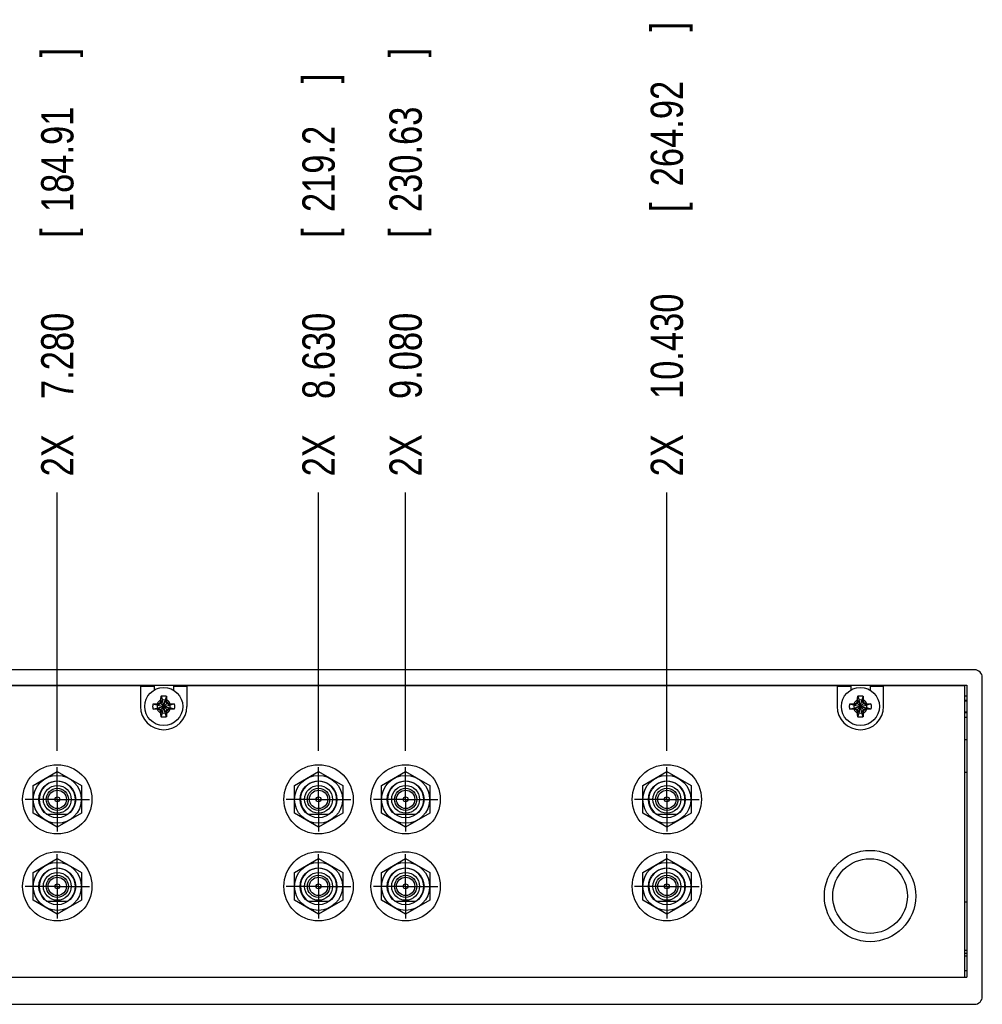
# Model space of a CAD drawing. Header units: inches. Extents: x 0 to 34, y 0 to 22.
# Tile 9 of 22: x 13.3 to 17, y 6.9 to 10.7. Entities that reach past the tile are written whole.
import ezdxf

# ---------------------------------------------------------------- set-up
doc = ezdxf.new("R2010")
doc.units = ezdxf.units.IN
doc.header["$LTSCALE"] = 1.87
doc.header["$MEASUREMENT"] = 0
doc.linetypes.add('CENTER', pattern=[0.6, 0.375, -0.075, 0.075, -0.075])
doc.layers.get('0').update_dxf_attribs({"linetype": 'CONTINUOUS'})
doc.layers.add('DEFAULT_1', color=7, linetype='CENTER')
doc.layers.add('DIMENSIONS', color=7, linetype='CONTINUOUS')
doc.styles.get("Standard").update_dxf_attribs({"font": 'txt', "width": 0.8})
doc.dimstyles.new('DIMSTYLE_1', dxfattribs={"dimtxt": 0.125, "dimasz": 0.18, "dimexe": 0.18, "dimexo": 0.0625, "dimgap": 0.09, "dimtad": 0, "dimtih": 1, "dimtoh": 1, "dimdec": 3, "dimlfac": 1.333333, "dimzin": 4, "dimdsep": 46, "dimtxsty": 'STANDARD', "dimblk": '_FILLED', "dimblk1": '_FILLED', "dimblk2": '_FILLED', "dimcen": 0.09, "dimadec": 0, "dimazin": 0, "dimtp": 0.01, "dimtm": 0.01, "dimtfac": 1, "dimtdec": 3, "dimtofl": 0, "dimtmove": 0, "dimatfit": 3, "dimldrblk": '_FILLED', "dimfxl": 1, "dimtolj": 1, "dimtzin": 4, "dimarcsym": 0})

# ---------------------------------------------------------------- blocks, each defined once
blk = doc.blocks.new('*D14')
at = {"layer": 'DIMENSIONS', "color": 2, "linetype": 'CONTINUOUS'}
blk.add_line((13.4477, 7.8992), (13.4477, 8.9017), dxfattribs=at)
at = {"layer": 'DIMENSIONS', "color": 2, "linetype": 'CONTINUOUS', "width": 0.8}
for s, p in [(']', (13.5102, 10.5892)), ('184.91', (13.5102, 9.9892)), ('[', (13.5102, 9.8892)), ('7.280', (13.5102, 9.2642)), ('2X ', (13.5102, 8.9642))]:
    blk.add_text(s, height=0.125, rotation=90, dxfattribs=at).set_placement(p)
blk = doc.blocks.new('_FILLED')
at = {"color": 0, "linetype": 'BYBLOCK'}
blk.add_solid([(0, 0), (-1, 0.174), (-1, -0.174)], dxfattribs=at)
blk = doc.blocks.new('*D15')
at = {"layer": 'DIMENSIONS', "color": 2, "linetype": 'CONTINUOUS'}
blk.add_line((14.4602, 7.8992), (14.4602, 8.9017), dxfattribs=at)
at = {"layer": 'DIMENSIONS', "color": 2, "linetype": 'CONTINUOUS', "width": 0.8}
for s, p in [(']', (14.5227, 10.4892)), ('219.2', (14.5227, 9.9892)), ('[', (14.5227, 9.8892)), ('8.630', (14.5227, 9.2642)), ('2X ', (14.5227, 8.9642))]:
    blk.add_text(s, height=0.125, rotation=90, dxfattribs=at).set_placement(p)
blk = doc.blocks.new('*D16')
at = {"layer": 'DIMENSIONS', "color": 2, "linetype": 'CONTINUOUS'}
blk.add_line((14.7977, 7.8992), (14.7977, 8.9017), dxfattribs=at)
at = {"layer": 'DIMENSIONS', "color": 2, "linetype": 'CONTINUOUS', "width": 0.8}
for s, p in [(']', (14.8602, 10.5892)), ('230.63', (14.8602, 9.9892)), ('[', (14.8602, 9.8892)), ('9.080', (14.8602, 9.2642)), ('2X ', (14.8602, 8.9642))]:
    blk.add_text(s, height=0.125, rotation=90, dxfattribs=at).set_placement(p)
blk = doc.blocks.new('*D17')
at = {"layer": 'DIMENSIONS', "color": 2, "linetype": 'CONTINUOUS'}
blk.add_line((15.8102, 7.8992), (15.8102, 8.9017), dxfattribs=at)
at = {"layer": 'DIMENSIONS', "color": 2, "linetype": 'CONTINUOUS', "width": 0.8}
for s, p in [(']', (15.8727, 10.6892)), ('264.92', (15.8727, 10.0892)), ('[', (15.8727, 9.9892)), ('10.430', (15.8727, 9.2642)), ('2X ', (15.8727, 8.9642))]:
    blk.add_text(s, height=0.125, rotation=90, dxfattribs=at).set_placement(p)

msp = doc.modelspace()

# ---------------------------------------------------------------- linework, layer by layer
at = {"color": 7, "linetype": 'CONTINUOUS'}
for p, q in [((17.00266, 8.21421), (8.01766, 8.21421)), ((17.03266, 6.94671), (17.03266, 8.18421)), ((8.04766, 8.15421), (16.97266, 8.15421)), ((13.77016, 8.15196), (11.25016, 8.15196)), ((13.77016, 8.15196), (13.77016, 8.07171)), ((13.77016, 8.15046), (13.82266, 8.15046)), ((13.82266, 8.15046), (13.82266, 8.1353)), ((13.89766, 8.15046), (13.95016, 8.15046)), ((13.89766, 8.15046), (13.89766, 8.1353)), ((16.47016, 8.15196), (13.95016, 8.15196)), ((13.95016, 8.15196), (13.95016, 8.07171)), ((16.47016, 8.15196), (16.47016, 8.07171)), ((16.47016, 8.15046), (16.52266, 8.15046)), ((16.52266, 8.15046), (16.52266, 8.1353)), ((16.59766, 8.15046), (16.65016, 8.15046)), ((16.59766, 8.15046), (16.59766, 8.1353)), ((16.96516, 8.15196), (16.65016, 8.15196)), ((16.65016, 8.07171), (16.65016, 8.15196)), ((16.96516, 7.02171), (16.96516, 8.15196)), ((16.97266, 8.15421), (16.97266, 7.02171)), ((13.84993, 8.11216), (13.85499, 8.09642)), ((13.85499, 8.047), (13.86533, 8.09642)), ((13.85499, 8.09642), (13.85499, 8.09436)), ((13.86533, 8.047), (13.85499, 8.09642)), ((13.87038, 8.11216), (13.86533, 8.09642)), ((13.86533, 8.09436), (13.86533, 8.09642)), ((16.54993, 8.11216), (16.55499, 8.09642)), ((16.55499, 8.047), (16.56533, 8.09642)), ((16.55499, 8.09642), (16.55499, 8.09436)), ((16.56533, 8.047), (16.55499, 8.09642)), ((16.57038, 8.11216), (16.56533, 8.09642)), ((16.56533, 8.09436), (16.56533, 8.09642)), ((16.96516, 8.11296), (16.97266, 8.11296)), ((13.81972, 8.08194), (13.83545, 8.07688)), ((13.81972, 8.06149), (13.83545, 8.06655)), ((13.83545, 8.06655), (13.88487, 8.07688)), ((13.83751, 8.07688), (13.83545, 8.07688)), ((13.83545, 8.07688), (13.88487, 8.06655)), ((13.83545, 8.06655), (13.83751, 8.06655)), ((13.84859, 8.08328), (13.83751, 8.07688)), ((13.84038, 8.08275), (13.83751, 8.07688)), ((13.83751, 8.06655), (13.8828, 8.07688)), ((13.83751, 8.07688), (13.8828, 8.06655)), ((13.83751, 8.06655), (13.84859, 8.06015)), ((13.84038, 8.06068), (13.83751, 8.06655)), ((13.8459, 8.05745), (13.87442, 8.08597)), ((13.8459, 8.08597), (13.87442, 8.05745)), ((13.85499, 8.09436), (13.84859, 8.08328)), ((13.84859, 8.06015), (13.85499, 8.04907)), ((13.84912, 8.09149), (13.85499, 8.09436)), ((13.85499, 8.04907), (13.86533, 8.09436)), ((13.86533, 8.04907), (13.85499, 8.09436)), ((13.86533, 8.09436), (13.8712, 8.09149)), ((13.87172, 8.08328), (13.86533, 8.09436)), ((13.86533, 8.04907), (13.87172, 8.06015)), ((13.8828, 8.07688), (13.87172, 8.08328)), ((13.87172, 8.06015), (13.8828, 8.06655)), ((13.87993, 8.08275), (13.8828, 8.07688)), ((13.8828, 8.06655), (13.87993, 8.06068)), ((13.88487, 8.07688), (13.8828, 8.07688)), ((13.8828, 8.06655), (13.88487, 8.06655)), ((13.9006, 8.08194), (13.88487, 8.07688)), ((13.9006, 8.06149), (13.88487, 8.06655)), ((16.51972, 8.08194), (16.53545, 8.07688)), ((16.51972, 8.06149), (16.53545, 8.06655)), ((16.53545, 8.06655), (16.58487, 8.07688)), ((16.53751, 8.07688), (16.53545, 8.07688)), ((16.53545, 8.07688), (16.58487, 8.06655)), ((16.53545, 8.06655), (16.53751, 8.06655)), ((16.54859, 8.08328), (16.53751, 8.07688)), ((16.54038, 8.08275), (16.53751, 8.07688)), ((16.53751, 8.06655), (16.5828, 8.07688)), ((16.53751, 8.07688), (16.5828, 8.06655)), ((16.53751, 8.06655), (16.54859, 8.06015)), ((16.54038, 8.06068), (16.53751, 8.06655)), ((16.5459, 8.05745), (16.57442, 8.08597)), ((16.5459, 8.08597), (16.57442, 8.05745)), ((16.55499, 8.09436), (16.54859, 8.08328)), ((16.54859, 8.06015), (16.55499, 8.04907)), ((16.54912, 8.09149), (16.55499, 8.09436)), ((16.55499, 8.04907), (16.56533, 8.09436)), ((16.56533, 8.04907), (16.55499, 8.09436)), ((16.56533, 8.09436), (16.5712, 8.09149)), ((16.57172, 8.08328), (16.56533, 8.09436)), ((16.56533, 8.04907), (16.57172, 8.06015)), ((16.5828, 8.07688), (16.57172, 8.08328)), ((16.57172, 8.06015), (16.5828, 8.06655)), ((16.57993, 8.08275), (16.5828, 8.07688)), ((16.5828, 8.06655), (16.57993, 8.06068)), ((16.58487, 8.07688), (16.5828, 8.07688)), ((16.5828, 8.06655), (16.58487, 8.06655)), ((16.6006, 8.08194), (16.58487, 8.07688)), ((16.6006, 8.06149), (16.58487, 8.06655)), ((16.96516, 8.0933), (16.97266, 8.0933)), ((13.85499, 8.04907), (13.84912, 8.05194)), ((13.84993, 8.03127), (13.85499, 8.047)), ((13.85499, 8.04907), (13.85499, 8.047)), ((13.8712, 8.05194), (13.86533, 8.04907)), ((13.86533, 8.047), (13.86533, 8.04907)), ((13.87038, 8.03127), (13.86533, 8.047)), ((16.55499, 8.04907), (16.54912, 8.05194)), ((16.54993, 8.03127), (16.55499, 8.047)), ((16.55499, 8.04907), (16.55499, 8.047)), ((16.5712, 8.05194), (16.56533, 8.04907)), ((16.56533, 8.047), (16.56533, 8.04907)), ((16.57038, 8.03127), (16.56533, 8.047)), ((16.97266, 8.05012), (16.96516, 8.05012)), ((16.96516, 8.03046), (16.97266, 8.03046)), ((16.96516, 7.94421), (16.97266, 7.94421)), ((13.35391, 7.76575), (13.44766, 7.81987)), ((13.44766, 7.81987), (13.54141, 7.76575)), ((14.36641, 7.76575), (14.46016, 7.81987)), ((14.46016, 7.81987), (14.55391, 7.76575)), ((14.70391, 7.76575), (14.79766, 7.81987)), ((14.79766, 7.81987), (14.89141, 7.76575)), ((15.71641, 7.76575), (15.81016, 7.81987)), ((15.81016, 7.81987), (15.90391, 7.76575)), ((16.96516, 7.81671), (16.97266, 7.81671)), ((13.35391, 7.65749), (13.35391, 7.76575)), ((13.54141, 7.76575), (13.54141, 7.65749)), ((14.36641, 7.65749), (14.36641, 7.76575)), ((14.55391, 7.76575), (14.55391, 7.65749)), ((14.70391, 7.65749), (14.70391, 7.76575)), ((14.89141, 7.76575), (14.89141, 7.65749)), ((15.71641, 7.65749), (15.71641, 7.76575)), ((15.90391, 7.76575), (15.90391, 7.65749)), ((13.44766, 7.60337), (13.35391, 7.65749)), ((13.40734, 7.65425), (13.48798, 7.65425)), ((13.54141, 7.65749), (13.44766, 7.60337)), ((14.46016, 7.60337), (14.36641, 7.65749)), ((14.41984, 7.65425), (14.50048, 7.65425)), ((14.55391, 7.65749), (14.46016, 7.60337)), ((14.79766, 7.60337), (14.70391, 7.65749)), ((14.75734, 7.65425), (14.83798, 7.65425)), ((14.89141, 7.65749), (14.79766, 7.60337)), ((15.81016, 7.60337), (15.71641, 7.65749)), ((15.76984, 7.65425), (15.85048, 7.65425)), ((15.90391, 7.65749), (15.81016, 7.60337)), ((13.35391, 7.42825), (13.44766, 7.48237)), ((13.44766, 7.48237), (13.54141, 7.42825)), ((14.36641, 7.42825), (14.46016, 7.48237)), ((14.46016, 7.48237), (14.55391, 7.42825)), ((14.70391, 7.42825), (14.79766, 7.48237)), ((14.79766, 7.48237), (14.89141, 7.42825)), ((15.71641, 7.42825), (15.81016, 7.48237)), ((15.81016, 7.48237), (15.90391, 7.42825)), ((13.35391, 7.31999), (13.35391, 7.42825)), ((13.54141, 7.42825), (13.54141, 7.31999)), ((14.36641, 7.31999), (14.36641, 7.42825)), ((14.55391, 7.42825), (14.55391, 7.31999)), ((14.70391, 7.31999), (14.70391, 7.42825)), ((14.89141, 7.42825), (14.89141, 7.31999)), ((15.71641, 7.31999), (15.71641, 7.42825)), ((15.90391, 7.42825), (15.90391, 7.31999)), ((13.44766, 7.26587), (13.35391, 7.31999)), ((13.40734, 7.31675), (13.48798, 7.31675)), ((13.54141, 7.31999), (13.44766, 7.26587)), ((14.46016, 7.26587), (14.36641, 7.31999)), ((14.41984, 7.31675), (14.50048, 7.31675)), ((14.55391, 7.31999), (14.46016, 7.26587)), ((14.79766, 7.26587), (14.70391, 7.31999)), ((14.75734, 7.31675), (14.83798, 7.31675)), ((14.89141, 7.31999), (14.79766, 7.26587)), ((15.81016, 7.26587), (15.71641, 7.31999)), ((15.76984, 7.31675), (15.85048, 7.31675)), ((15.90391, 7.31999), (15.81016, 7.26587)), ((16.96516, 7.31421), (16.97266, 7.31421)), ((16.96516, 7.12671), (16.97266, 7.12671)), ((16.96516, 7.11546), (16.97266, 7.11546)), ((16.96516, 7.10421), (16.97266, 7.10421)), ((16.96516, 7.04796), (16.97266, 7.04796)), ((8.04766, 7.02171), (16.97266, 7.02171)), ((8.01766, 6.91671), (17.00266, 6.91671))]:
    msp.add_line(p, q, dxfattribs=at)
at = {"color": 9, "linetype": 'CONTINUOUS'}
for p, q in [((16.96516, 8.09595), (16.97266, 8.09595)), ((16.97266, 8.04747), (16.96516, 8.04747))]:
    msp.add_line(p, q, dxfattribs=at)
at = {"color": 7, "linetype": 'CONTINUOUS'}
for centre, radius in [((13.86016, 8.07171), 0.07382), ((16.56016, 8.07171), 0.07382), ((13.44766, 7.71162), 0.13425), ((14.46016, 7.71162), 0.13425), ((14.79766, 7.71162), 0.13425), ((15.81016, 7.71162), 0.13425), ((13.44766, 7.71162), 0.093), ((14.46016, 7.71162), 0.093), ((14.79766, 7.71162), 0.093), ((15.81016, 7.71162), 0.093), ((13.44766, 7.71162), 0.07125), ((13.44766, 7.71162), 0.054), ((13.44766, 7.71162), 0.04312), ((14.46016, 7.71162), 0.07125), ((14.46016, 7.71162), 0.054), ((14.46016, 7.71162), 0.04312), ((14.79766, 7.71162), 0.07125), ((14.79766, 7.71162), 0.054), ((14.79766, 7.71162), 0.04312), ((15.81016, 7.71162), 0.07125), ((15.81016, 7.71162), 0.054), ((15.81016, 7.71162), 0.04312), ((13.44766, 7.71162), 0.03562), ((13.44766, 7.71162), 0.00953), ((14.46016, 7.71162), 0.03562), ((14.46016, 7.71162), 0.00953), ((14.79766, 7.71162), 0.03562), ((14.79766, 7.71162), 0.00953), ((15.81016, 7.71162), 0.03562), ((15.81016, 7.71162), 0.00953), ((13.44766, 7.37412), 0.13425), ((14.46016, 7.37412), 0.13425), ((14.79766, 7.37412), 0.13425), ((15.81016, 7.37412), 0.13425), ((16.59766, 7.33662), 0.177), ((13.44766, 7.37412), 0.093), ((14.46016, 7.37412), 0.093), ((14.79766, 7.37412), 0.093), ((15.81016, 7.37412), 0.093), ((16.59766, 7.33662), 0.14475), ((13.44766, 7.37412), 0.07125), ((13.44766, 7.37412), 0.054), ((13.44766, 7.37412), 0.04312), ((13.44766, 7.37412), 0.03562), ((14.46016, 7.37412), 0.07125), ((14.46016, 7.37412), 0.054), ((14.46016, 7.37412), 0.04312), ((14.46016, 7.37412), 0.03562), ((14.79766, 7.37412), 0.07125), ((14.79766, 7.37412), 0.054), ((14.79766, 7.37412), 0.04312), ((14.79766, 7.37412), 0.03562), ((15.81016, 7.37412), 0.07125), ((15.81016, 7.37412), 0.054), ((15.81016, 7.37412), 0.04312), ((15.81016, 7.37412), 0.03562), ((13.44766, 7.37412), 0.00953), ((14.46016, 7.37412), 0.00953), ((14.79766, 7.37412), 0.00953), ((15.81016, 7.37412), 0.00953)]:
    msp.add_circle(centre, radius, dxfattribs=at)
for centre, radius, start, end in [((17.00266, 8.18421), 0.03, 0, 90), ((13.86016, 8.07171), 0.02525, 78.18933, 101.81067), ((16.56016, 8.07171), 0.02525, 78.18933, 101.81067), ((13.86016, 8.07171), 0.09, 180, 360), ((13.86016, 8.07171), 0.02525, 168.18933, 191.81067), ((13.86016, 8.07171), 0.02525, 348.18933, 11.81067), ((16.56016, 8.07171), 0.09, 180, 360), ((16.56016, 8.07171), 0.02525, 168.18933, 191.81067), ((16.56016, 8.07171), 0.02525, 348.18933, 11.81067), ((13.86016, 8.07171), 0.02525, 258.18933, 281.81067), ((16.56016, 8.07171), 0.02525, 258.18933, 281.81067), ((13.44766, 7.71162), 0.07013, 305.0968, 234.9032), ((14.46016, 7.71162), 0.07013, 305.0968, 234.9032), ((14.79766, 7.71162), 0.07013, 305.0968, 234.9032), ((15.81016, 7.71162), 0.07013, 305.0968, 234.9032), ((13.44766, 7.37412), 0.07013, 305.0968, 234.9032), ((14.46016, 7.37412), 0.07013, 305.0968, 234.9032), ((14.79766, 7.37412), 0.07013, 305.0968, 234.9032), ((15.81016, 7.37412), 0.07013, 305.0968, 234.9032), ((17.00266, 6.94671), 0.03, 270, 360)]:
    msp.add_arc(centre, radius, start, end, dxfattribs=at)
at = {"color": 9, "linetype": 'CONTINUOUS'}
for centre, start, end in [((13.86016, 8.07171), 113.44647, 156.55353), ((13.86016, 8.07171), 23.44647, 66.55353), ((16.56016, 8.07171), 113.44647, 156.55353), ((16.56016, 8.07171), 23.44647, 66.55353), ((13.86016, 8.07171), 203.44647, 246.55353), ((13.86016, 8.07171), 293.44647, 336.55353), ((16.56016, 8.07171), 203.44647, 246.55353), ((16.56016, 8.07171), 293.44647, 336.55353)]:
    msp.add_arc(centre, 0.02741, start, end, dxfattribs=at)
at = {"color": 7, "linetype": 'CONTINUOUS'}
for points, knots in [([(13.84912, 8.09149), (13.84913, 8.0918), (13.84914, 8.09245), (13.84916, 8.09345), (13.84919, 8.09451), (13.84922, 8.09566), (13.84924, 8.09645), (13.84925, 8.09686)], [0, 0, 0, 0, 0.1749949, 0.3604938, 0.5585088, 0.7710246, 1, 1, 1, 1]), ([(13.84925, 8.09686), (13.84926, 8.09725), (13.84928, 8.09805), (13.84932, 8.09929), (13.84937, 8.10062), (13.84942, 8.10206), (13.84948, 8.10362), (13.84956, 8.10527), (13.84964, 8.107), (13.84973, 8.10874), (13.84983, 8.11047), (13.8499, 8.1116), (13.84993, 8.11216)], [0, 0, 0, 0, 0.0763278, 0.1568481, 0.2432053, 0.3369839, 0.4391958, 0.5483589, 0.6620583, 0.777248, 0.8908715, 1, 1, 1, 1]), ([(13.84993, 8.11216), (13.85041, 8.11228), (13.85137, 8.1125), (13.85282, 8.11279), (13.85427, 8.11302), (13.85574, 8.1132), (13.85721, 8.11333), (13.85868, 8.11341), (13.86016, 8.11344), (13.86163, 8.11341), (13.86311, 8.11333), (13.86458, 8.1132), (13.86604, 8.11302), (13.8675, 8.11279), (13.86895, 8.1125), (13.8699, 8.11228), (13.87038, 8.11216)], [0, 0, 0, 0, 0.0714283, 0.1428566, 0.2142852, 0.2857138, 0.3571425, 0.4285712, 0.5, 0.5714288, 0.6428575, 0.7142862, 0.7857148, 0.8571434, 0.9285717, 1, 1, 1, 1]), ([(13.87038, 8.11216), (13.87042, 8.11161), (13.87048, 8.11051), (13.87058, 8.10883), (13.87067, 8.10712), (13.87075, 8.10541), (13.87083, 8.10375), (13.87089, 8.10217), (13.87095, 8.1007), (13.87099, 8.09933), (13.87103, 8.09807), (13.87105, 8.09725), (13.87106, 8.09686)], [0, 0, 0, 0, 0.1066423, 0.2171959, 0.3296411, 0.4418773, 0.5515771, 0.6557475, 0.7519173, 0.8405428, 0.9228194, 1, 1, 1, 1]), ([(13.87106, 8.09686), (13.87108, 8.09645), (13.8711, 8.09566), (13.87113, 8.09451), (13.87115, 8.09344), (13.87117, 8.09244), (13.87119, 8.0918), (13.8712, 8.09149)], [0, 0, 0, 0, 0.2299253, 0.4428538, 0.6408061, 0.8258295, 1, 1, 1, 1]), ([(16.54912, 8.09149), (16.54913, 8.0918), (16.54914, 8.09245), (16.54916, 8.09345), (16.54919, 8.09451), (16.54922, 8.09566), (16.54924, 8.09645), (16.54925, 8.09686)], [0, 0, 0, 0, 0.1749949, 0.3604938, 0.5585088, 0.7710246, 1, 1, 1, 1]), ([(16.54925, 8.09686), (16.54926, 8.09725), (16.54928, 8.09805), (16.54932, 8.09929), (16.54937, 8.10062), (16.54942, 8.10206), (16.54948, 8.10362), (16.54956, 8.10527), (16.54964, 8.107), (16.54973, 8.10874), (16.54983, 8.11047), (16.5499, 8.1116), (16.54993, 8.11216)], [0, 0, 0, 0, 0.0763278, 0.1568481, 0.2432053, 0.3369839, 0.4391958, 0.5483589, 0.6620583, 0.777248, 0.8908715, 1, 1, 1, 1]), ([(16.54993, 8.11216), (16.55041, 8.11228), (16.55137, 8.1125), (16.55282, 8.11279), (16.55427, 8.11302), (16.55574, 8.1132), (16.55721, 8.11333), (16.55868, 8.11341), (16.56016, 8.11344), (16.56163, 8.11341), (16.56311, 8.11333), (16.56458, 8.1132), (16.56604, 8.11302), (16.5675, 8.11279), (16.56895, 8.1125), (16.5699, 8.11228), (16.57038, 8.11216)], [0, 0, 0, 0, 0.0714283, 0.1428566, 0.2142852, 0.2857138, 0.3571425, 0.4285712, 0.5, 0.5714288, 0.6428575, 0.7142862, 0.7857148, 0.8571434, 0.9285717, 1, 1, 1, 1]), ([(16.57038, 8.11216), (16.57042, 8.11161), (16.57048, 8.11051), (16.57058, 8.10883), (16.57067, 8.10712), (16.57075, 8.10541), (16.57083, 8.10375), (16.57089, 8.10217), (16.57095, 8.1007), (16.57099, 8.09933), (16.57103, 8.09807), (16.57105, 8.09725), (16.57106, 8.09686)], [0, 0, 0, 0, 0.1066423, 0.2171959, 0.3296411, 0.4418773, 0.5515771, 0.6557475, 0.7519173, 0.8405428, 0.9228194, 1, 1, 1, 1]), ([(16.57106, 8.09686), (16.57108, 8.09645), (16.5711, 8.09566), (16.57113, 8.09451), (16.57115, 8.09344), (16.57117, 8.09244), (16.57119, 8.0918), (16.5712, 8.09149)], [0, 0, 0, 0, 0.2299253, 0.4428538, 0.6408061, 0.8258295, 1, 1, 1, 1]), ([(13.81844, 8.07171), (13.81844, 8.0722), (13.81846, 8.07319), (13.81854, 8.07466), (13.81867, 8.07613), (13.81885, 8.0776), (13.81908, 8.07905), (13.81937, 8.0805), (13.81959, 8.08146), (13.81972, 8.08194)], [0, 0, 0, 0, 0.1428588, 0.2857114, 0.4285757, 0.5714259, 0.71429, 0.857142, 1, 1, 1, 1]), ([(13.81972, 8.06149), (13.81959, 8.06197), (13.81937, 8.06292), (13.81908, 8.06437), (13.81885, 8.06583), (13.81867, 8.06729), (13.81854, 8.06876), (13.81846, 8.07024), (13.81844, 8.07122), (13.81844, 8.07171)], [0, 0, 0, 0, 0.1428581, 0.28571, 0.4285741, 0.5714243, 0.7142886, 0.8571412, 1, 1, 1, 1]), ([(13.81972, 8.08194), (13.82026, 8.08197), (13.82136, 8.08204), (13.82304, 8.08214), (13.82475, 8.08223), (13.82646, 8.08231), (13.82812, 8.08238), (13.8297, 8.08245), (13.83118, 8.0825), (13.83254, 8.08255), (13.8338, 8.08259), (13.83462, 8.08261), (13.83501, 8.08262)], [0, 0, 0, 0, 0.1066423, 0.2171959, 0.3296411, 0.4418773, 0.551577, 0.6557475, 0.7519173, 0.8405428, 0.9228194, 1, 1, 1, 1]), ([(13.83501, 8.06081), (13.83462, 8.06082), (13.83382, 8.06084), (13.83258, 8.06088), (13.83125, 8.06092), (13.82981, 8.06098), (13.82825, 8.06104), (13.8266, 8.06111), (13.82487, 8.06119), (13.82313, 8.06129), (13.82141, 8.06138), (13.82027, 8.06145), (13.81972, 8.06149)], [0, 0, 0, 0, 0.0763278, 0.1568481, 0.2432053, 0.3369839, 0.4391958, 0.5483589, 0.6620583, 0.777248, 0.8908715, 1, 1, 1, 1]), ([(13.83501, 8.08262), (13.83542, 8.08263), (13.83621, 8.08265), (13.83736, 8.08268), (13.83843, 8.08271), (13.83943, 8.08273), (13.84007, 8.08274), (13.84038, 8.08275)], [0, 0, 0, 0, 0.2299252, 0.4428537, 0.6408061, 0.8258295, 1, 1, 1, 1]), ([(13.84038, 8.06068), (13.84007, 8.06068), (13.83942, 8.0607), (13.83842, 8.06072), (13.83736, 8.06074), (13.83621, 8.06077), (13.83542, 8.06079), (13.83501, 8.06081)], [0, 0, 0, 0, 0.1749949, 0.3604938, 0.5585088, 0.7710246, 1, 1, 1, 1]), ([(13.84038, 8.08275), (13.84062, 8.08289), (13.84108, 8.08316), (13.84177, 8.08357), (13.84246, 8.08397), (13.84315, 8.08437), (13.84383, 8.08477), (13.84452, 8.08517), (13.84521, 8.08557), (13.84567, 8.08584), (13.8459, 8.08597)], [0, 0, 0, 0, 0.1266376, 0.2522776, 0.377207, 0.5017085, 0.6260527, 0.7504309, 0.8750222, 1, 1, 1, 1]), ([(13.8459, 8.05745), (13.84567, 8.05758), (13.84521, 8.05785), (13.84452, 8.05825), (13.84383, 8.05865), (13.84315, 8.05905), (13.84246, 8.05946), (13.84177, 8.05986), (13.84108, 8.06027), (13.84062, 8.06054), (13.84038, 8.06068)], [0, 0, 0, 0, 0.1249809, 0.2495744, 0.3739541, 0.4982993, 0.6228007, 0.7477287, 0.873366, 1, 1, 1, 1]), ([(13.8459, 8.08597), (13.84603, 8.0862), (13.8463, 8.08666), (13.8467, 8.08735), (13.8471, 8.08804), (13.8475, 8.08872), (13.8479, 8.08941), (13.84831, 8.0901), (13.84871, 8.09079), (13.84898, 8.09126), (13.84912, 8.09149)], [0, 0, 0, 0, 0.1249809, 0.2495744, 0.3739541, 0.4982992, 0.6228007, 0.7477287, 0.873366, 1, 1, 1, 1]), ([(13.84912, 8.05194), (13.84898, 8.05217), (13.84871, 8.05263), (13.84831, 8.05333), (13.8479, 8.05401), (13.8475, 8.0547), (13.8471, 8.05539), (13.8467, 8.05607), (13.8463, 8.05676), (13.84603, 8.05722), (13.8459, 8.05745)], [0, 0, 0, 0, 0.1266371, 0.2522768, 0.3772061, 0.5017075, 0.6260518, 0.7504303, 0.8750219, 1, 1, 1, 1]), ([(13.8712, 8.09149), (13.87133, 8.09126), (13.8716, 8.09079), (13.87201, 8.0901), (13.87241, 8.08941), (13.87282, 8.08872), (13.87322, 8.08804), (13.87362, 8.08735), (13.87402, 8.08666), (13.87429, 8.0862), (13.87442, 8.08597)], [0, 0, 0, 0, 0.1266375, 0.2522775, 0.3772069, 0.5017084, 0.6260526, 0.7504308, 0.8750222, 1, 1, 1, 1]), ([(13.87442, 8.05745), (13.87429, 8.05722), (13.87402, 8.05676), (13.87362, 8.05607), (13.87322, 8.05539), (13.87282, 8.0547), (13.87241, 8.05401), (13.87201, 8.05333), (13.8716, 8.05263), (13.87133, 8.05217), (13.8712, 8.05194)], [0, 0, 0, 0, 0.1249812, 0.249575, 0.3739548, 0.4983, 0.6228015, 0.7477293, 0.8733664, 1, 1, 1, 1]), ([(13.87442, 8.08597), (13.87465, 8.08584), (13.87511, 8.08557), (13.8758, 8.08517), (13.87648, 8.08477), (13.87717, 8.08437), (13.87786, 8.08397), (13.87854, 8.08357), (13.87924, 8.08316), (13.8797, 8.08289), (13.87993, 8.08275)], [0, 0, 0, 0, 0.1249812, 0.249575, 0.3739548, 0.4983, 0.6228015, 0.7477293, 0.8733664, 1, 1, 1, 1]), ([(13.87993, 8.06068), (13.8797, 8.06054), (13.87924, 8.06027), (13.87854, 8.05986), (13.87786, 8.05946), (13.87717, 8.05905), (13.87648, 8.05865), (13.8758, 8.05825), (13.87511, 8.05785), (13.87465, 8.05758), (13.87442, 8.05745)], [0, 0, 0, 0, 0.1266375, 0.2522775, 0.3772069, 0.5017084, 0.6260525, 0.7504308, 0.8750222, 1, 1, 1, 1]), ([(13.87993, 8.08275), (13.88025, 8.08274), (13.88089, 8.08273), (13.88189, 8.08271), (13.88296, 8.08268), (13.88411, 8.08265), (13.8849, 8.08263), (13.88531, 8.08262)], [0, 0, 0, 0, 0.1749949, 0.3604938, 0.5585088, 0.7710246, 1, 1, 1, 1]), ([(13.88531, 8.06081), (13.88489, 8.06079), (13.8841, 8.06077), (13.88295, 8.06074), (13.88189, 8.06072), (13.88089, 8.0607), (13.88025, 8.06068), (13.87993, 8.06068)], [0, 0, 0, 0, 0.2299253, 0.4428538, 0.6408061, 0.8258295, 1, 1, 1, 1]), ([(13.88531, 8.08262), (13.8857, 8.08261), (13.8865, 8.08259), (13.88774, 8.08255), (13.88907, 8.0825), (13.89051, 8.08245), (13.89206, 8.08239), (13.89372, 8.08231), (13.89544, 8.08223), (13.89719, 8.08214), (13.89891, 8.08204), (13.90005, 8.08197), (13.9006, 8.08194)], [0, 0, 0, 0, 0.0763278, 0.1568481, 0.2432053, 0.3369839, 0.4391958, 0.5483589, 0.6620583, 0.777248, 0.8908715, 1, 1, 1, 1]), ([(13.9006, 8.06149), (13.90006, 8.06145), (13.89895, 8.06139), (13.89727, 8.06129), (13.89556, 8.0612), (13.89386, 8.06112), (13.8922, 8.06104), (13.89061, 8.06098), (13.88914, 8.06093), (13.88778, 8.06088), (13.88651, 8.06084), (13.8857, 8.06082), (13.88531, 8.06081)], [0, 0, 0, 0, 0.1066423, 0.2171959, 0.3296411, 0.4418773, 0.5515771, 0.6557475, 0.7519173, 0.8405428, 0.9228194, 1, 1, 1, 1]), ([(13.9006, 8.08194), (13.90072, 8.08146), (13.90095, 8.0805), (13.90123, 8.07905), (13.90147, 8.0776), (13.90165, 8.07613), (13.90178, 8.07466), (13.90186, 8.07319), (13.90187, 8.0722), (13.90187, 8.07171)], [0, 0, 0, 0, 0.1428581, 0.28571, 0.4285741, 0.5714243, 0.7142886, 0.8571412, 1, 1, 1, 1]), ([(13.90187, 8.07171), (13.90187, 8.07122), (13.90186, 8.07024), (13.90178, 8.06876), (13.90165, 8.06729), (13.90147, 8.06583), (13.90123, 8.06437), (13.90095, 8.06292), (13.90072, 8.06197), (13.9006, 8.06149)], [0, 0, 0, 0, 0.1428588, 0.2857114, 0.4285757, 0.5714259, 0.71429, 0.857142, 1, 1, 1, 1]), ([(16.51844, 8.07171), (16.51844, 8.0722), (16.51846, 8.07319), (16.51854, 8.07466), (16.51867, 8.07613), (16.51885, 8.0776), (16.51908, 8.07905), (16.51937, 8.0805), (16.51959, 8.08146), (16.51972, 8.08194)], [0, 0, 0, 0, 0.1428588, 0.2857114, 0.4285757, 0.5714259, 0.71429, 0.857142, 1, 1, 1, 1]), ([(16.51972, 8.06149), (16.51959, 8.06197), (16.51937, 8.06292), (16.51908, 8.06437), (16.51885, 8.06583), (16.51867, 8.06729), (16.51854, 8.06876), (16.51846, 8.07024), (16.51844, 8.07122), (16.51844, 8.07171)], [0, 0, 0, 0, 0.1428581, 0.28571, 0.4285741, 0.5714243, 0.7142886, 0.8571412, 1, 1, 1, 1]), ([(16.51972, 8.08194), (16.52026, 8.08197), (16.52136, 8.08204), (16.52304, 8.08214), (16.52475, 8.08223), (16.52646, 8.08231), (16.52812, 8.08238), (16.5297, 8.08245), (16.53118, 8.0825), (16.53254, 8.08255), (16.5338, 8.08259), (16.53462, 8.08261), (16.53501, 8.08262)], [0, 0, 0, 0, 0.1066423, 0.2171959, 0.3296411, 0.4418773, 0.551577, 0.6557475, 0.7519173, 0.8405428, 0.9228194, 1, 1, 1, 1]), ([(16.53501, 8.06081), (16.53462, 8.06082), (16.53382, 8.06084), (16.53258, 8.06088), (16.53125, 8.06092), (16.52981, 8.06098), (16.52825, 8.06104), (16.5266, 8.06111), (16.52487, 8.06119), (16.52313, 8.06129), (16.52141, 8.06138), (16.52027, 8.06145), (16.51972, 8.06149)], [0, 0, 0, 0, 0.0763278, 0.1568481, 0.2432053, 0.3369839, 0.4391958, 0.5483589, 0.6620583, 0.777248, 0.8908715, 1, 1, 1, 1]), ([(16.53501, 8.08262), (16.53542, 8.08263), (16.53621, 8.08265), (16.53736, 8.08268), (16.53843, 8.08271), (16.53943, 8.08273), (16.54007, 8.08274), (16.54038, 8.08275)], [0, 0, 0, 0, 0.2299252, 0.4428537, 0.6408061, 0.8258295, 1, 1, 1, 1]), ([(16.54038, 8.06068), (16.54007, 8.06068), (16.53942, 8.0607), (16.53842, 8.06072), (16.53736, 8.06074), (16.53621, 8.06077), (16.53542, 8.06079), (16.53501, 8.06081)], [0, 0, 0, 0, 0.1749949, 0.3604938, 0.5585088, 0.7710246, 1, 1, 1, 1]), ([(16.54038, 8.08275), (16.54062, 8.08289), (16.54108, 8.08316), (16.54177, 8.08357), (16.54246, 8.08397), (16.54315, 8.08437), (16.54383, 8.08477), (16.54452, 8.08517), (16.54521, 8.08557), (16.54567, 8.08584), (16.5459, 8.08597)], [0, 0, 0, 0, 0.1266376, 0.2522776, 0.377207, 0.5017085, 0.6260527, 0.7504309, 0.8750222, 1, 1, 1, 1]), ([(16.5459, 8.05745), (16.54567, 8.05758), (16.54521, 8.05785), (16.54452, 8.05825), (16.54383, 8.05865), (16.54315, 8.05905), (16.54246, 8.05946), (16.54177, 8.05986), (16.54108, 8.06027), (16.54062, 8.06054), (16.54038, 8.06068)], [0, 0, 0, 0, 0.1249809, 0.2495744, 0.3739541, 0.4982993, 0.6228007, 0.7477287, 0.873366, 1, 1, 1, 1]), ([(16.5459, 8.08597), (16.54603, 8.0862), (16.5463, 8.08666), (16.5467, 8.08735), (16.5471, 8.08804), (16.5475, 8.08872), (16.5479, 8.08941), (16.54831, 8.0901), (16.54871, 8.09079), (16.54898, 8.09126), (16.54912, 8.09149)], [0, 0, 0, 0, 0.1249809, 0.2495744, 0.3739541, 0.4982992, 0.6228007, 0.7477287, 0.873366, 1, 1, 1, 1]), ([(16.54912, 8.05194), (16.54898, 8.05217), (16.54871, 8.05263), (16.54831, 8.05333), (16.5479, 8.05401), (16.5475, 8.0547), (16.5471, 8.05539), (16.5467, 8.05607), (16.5463, 8.05676), (16.54603, 8.05722), (16.5459, 8.05745)], [0, 0, 0, 0, 0.1266371, 0.2522768, 0.3772061, 0.5017075, 0.6260518, 0.7504303, 0.8750219, 1, 1, 1, 1]), ([(16.5712, 8.09149), (16.57133, 8.09126), (16.5716, 8.09079), (16.57201, 8.0901), (16.57241, 8.08941), (16.57282, 8.08872), (16.57322, 8.08804), (16.57362, 8.08735), (16.57402, 8.08666), (16.57429, 8.0862), (16.57442, 8.08597)], [0, 0, 0, 0, 0.1266375, 0.2522775, 0.3772069, 0.5017084, 0.6260526, 0.7504308, 0.8750222, 1, 1, 1, 1]), ([(16.57442, 8.05745), (16.57429, 8.05722), (16.57402, 8.05676), (16.57362, 8.05607), (16.57322, 8.05539), (16.57282, 8.0547), (16.57241, 8.05401), (16.57201, 8.05333), (16.5716, 8.05263), (16.57133, 8.05217), (16.5712, 8.05194)], [0, 0, 0, 0, 0.1249812, 0.249575, 0.3739548, 0.4983, 0.6228015, 0.7477293, 0.8733664, 1, 1, 1, 1]), ([(16.57442, 8.08597), (16.57465, 8.08584), (16.57511, 8.08557), (16.5758, 8.08517), (16.57648, 8.08477), (16.57717, 8.08437), (16.57786, 8.08397), (16.57854, 8.08357), (16.57924, 8.08316), (16.5797, 8.08289), (16.57993, 8.08275)], [0, 0, 0, 0, 0.1249812, 0.249575, 0.3739548, 0.4983, 0.6228015, 0.7477293, 0.8733664, 1, 1, 1, 1]), ([(16.57993, 8.06068), (16.5797, 8.06054), (16.57924, 8.06027), (16.57854, 8.05986), (16.57786, 8.05946), (16.57717, 8.05905), (16.57648, 8.05865), (16.5758, 8.05825), (16.57511, 8.05785), (16.57465, 8.05758), (16.57442, 8.05745)], [0, 0, 0, 0, 0.1266375, 0.2522775, 0.3772069, 0.5017084, 0.6260525, 0.7504308, 0.8750222, 1, 1, 1, 1]), ([(16.57993, 8.08275), (16.58025, 8.08274), (16.58089, 8.08273), (16.58189, 8.08271), (16.58296, 8.08268), (16.58411, 8.08265), (16.5849, 8.08263), (16.58531, 8.08262)], [0, 0, 0, 0, 0.1749949, 0.3604938, 0.5585088, 0.7710246, 1, 1, 1, 1]), ([(16.58531, 8.06081), (16.58489, 8.06079), (16.5841, 8.06077), (16.58295, 8.06074), (16.58189, 8.06072), (16.58089, 8.0607), (16.58025, 8.06068), (16.57993, 8.06068)], [0, 0, 0, 0, 0.2299253, 0.4428538, 0.6408061, 0.8258295, 1, 1, 1, 1]), ([(16.58531, 8.08262), (16.5857, 8.08261), (16.5865, 8.08259), (16.58774, 8.08255), (16.58907, 8.0825), (16.59051, 8.08245), (16.59206, 8.08239), (16.59372, 8.08231), (16.59544, 8.08223), (16.59719, 8.08214), (16.59891, 8.08204), (16.60005, 8.08197), (16.6006, 8.08194)], [0, 0, 0, 0, 0.0763278, 0.1568481, 0.2432053, 0.3369839, 0.4391958, 0.5483589, 0.6620583, 0.777248, 0.8908715, 1, 1, 1, 1]), ([(16.6006, 8.06149), (16.60006, 8.06145), (16.59895, 8.06139), (16.59727, 8.06129), (16.59556, 8.0612), (16.59386, 8.06112), (16.5922, 8.06104), (16.59061, 8.06098), (16.58914, 8.06093), (16.58778, 8.06088), (16.58651, 8.06084), (16.5857, 8.06082), (16.58531, 8.06081)], [0, 0, 0, 0, 0.1066423, 0.2171959, 0.3296411, 0.4418773, 0.5515771, 0.6557475, 0.7519173, 0.8405428, 0.9228194, 1, 1, 1, 1]), ([(16.6006, 8.08194), (16.60072, 8.08146), (16.60095, 8.0805), (16.60123, 8.07905), (16.60147, 8.0776), (16.60165, 8.07613), (16.60178, 8.07466), (16.60186, 8.07319), (16.60187, 8.0722), (16.60187, 8.07171)], [0, 0, 0, 0, 0.1428581, 0.28571, 0.4285741, 0.5714243, 0.7142886, 0.8571412, 1, 1, 1, 1]), ([(16.60187, 8.07171), (16.60187, 8.07122), (16.60186, 8.07024), (16.60178, 8.06876), (16.60165, 8.06729), (16.60147, 8.06583), (16.60123, 8.06437), (16.60095, 8.06292), (16.60072, 8.06197), (16.6006, 8.06149)], [0, 0, 0, 0, 0.1428588, 0.2857114, 0.4285757, 0.5714259, 0.71429, 0.857142, 1, 1, 1, 1]), ([(13.84925, 8.04656), (13.84924, 8.04698), (13.84922, 8.04777), (13.84919, 8.04892), (13.84916, 8.04998), (13.84914, 8.05098), (13.84913, 8.05163), (13.84912, 8.05194)], [0, 0, 0, 0, 0.2299253, 0.4428538, 0.6408061, 0.8258295, 1, 1, 1, 1]), ([(13.84993, 8.03127), (13.8499, 8.03181), (13.84983, 8.03292), (13.84974, 8.0346), (13.84965, 8.03631), (13.84956, 8.03801), (13.84949, 8.03967), (13.84943, 8.04126), (13.84937, 8.04273), (13.84932, 8.04409), (13.84929, 8.04536), (13.84926, 8.04617), (13.84925, 8.04656)], [0, 0, 0, 0, 0.1066423, 0.2171959, 0.3296411, 0.4418773, 0.5515771, 0.6557475, 0.7519173, 0.8405428, 0.9228194, 1, 1, 1, 1]), ([(13.87038, 8.03127), (13.8699, 8.03115), (13.86895, 8.03093), (13.8675, 8.03064), (13.86604, 8.03041), (13.86458, 8.03022), (13.86311, 8.03009), (13.86163, 8.03001), (13.86016, 8.02999), (13.85868, 8.03001), (13.85721, 8.03009), (13.85574, 8.03022), (13.85427, 8.03041), (13.85282, 8.03064), (13.85137, 8.03093), (13.85041, 8.03115), (13.84993, 8.03127)], [0, 0, 0, 0, 0.0714283, 0.1428566, 0.2142852, 0.2857138, 0.3571425, 0.4285712, 0.5, 0.5714288, 0.6428575, 0.7142862, 0.7857148, 0.8571434, 0.9285717, 1, 1, 1, 1]), ([(13.87106, 8.04656), (13.87105, 8.04618), (13.87103, 8.04538), (13.87099, 8.04413), (13.87095, 8.04281), (13.87089, 8.04136), (13.87083, 8.03981), (13.87076, 8.03815), (13.87068, 8.03643), (13.87059, 8.03468), (13.87049, 8.03296), (13.87042, 8.03183), (13.87038, 8.03127)], [0, 0, 0, 0, 0.0763278, 0.1568481, 0.2432053, 0.3369839, 0.4391958, 0.5483589, 0.6620583, 0.777248, 0.8908715, 1, 1, 1, 1]), ([(13.8712, 8.05194), (13.87119, 8.05162), (13.87117, 8.05098), (13.87115, 8.04998), (13.87113, 8.04891), (13.8711, 8.04777), (13.87108, 8.04697), (13.87106, 8.04656)], [0, 0, 0, 0, 0.1749949, 0.3604938, 0.5585088, 0.7710246, 1, 1, 1, 1]), ([(16.54925, 8.04656), (16.54924, 8.04698), (16.54922, 8.04777), (16.54919, 8.04892), (16.54916, 8.04998), (16.54914, 8.05098), (16.54913, 8.05163), (16.54912, 8.05194)], [0, 0, 0, 0, 0.2299253, 0.4428538, 0.6408061, 0.8258295, 1, 1, 1, 1]), ([(16.54993, 8.03127), (16.5499, 8.03181), (16.54983, 8.03292), (16.54974, 8.0346), (16.54965, 8.03631), (16.54956, 8.03801), (16.54949, 8.03967), (16.54943, 8.04126), (16.54937, 8.04273), (16.54932, 8.04409), (16.54929, 8.04536), (16.54926, 8.04617), (16.54925, 8.04656)], [0, 0, 0, 0, 0.1066423, 0.2171959, 0.3296411, 0.4418773, 0.5515771, 0.6557475, 0.7519173, 0.8405428, 0.9228194, 1, 1, 1, 1]), ([(16.57038, 8.03127), (16.5699, 8.03115), (16.56895, 8.03093), (16.5675, 8.03064), (16.56604, 8.03041), (16.56458, 8.03022), (16.56311, 8.03009), (16.56163, 8.03001), (16.56016, 8.02999), (16.55868, 8.03001), (16.55721, 8.03009), (16.55574, 8.03022), (16.55427, 8.03041), (16.55282, 8.03064), (16.55137, 8.03093), (16.55041, 8.03115), (16.54993, 8.03127)], [0, 0, 0, 0, 0.0714283, 0.1428566, 0.2142852, 0.2857138, 0.3571425, 0.4285712, 0.5, 0.5714288, 0.6428575, 0.7142862, 0.7857148, 0.8571434, 0.9285717, 1, 1, 1, 1]), ([(16.57106, 8.04656), (16.57105, 8.04618), (16.57103, 8.04538), (16.57099, 8.04413), (16.57095, 8.04281), (16.57089, 8.04136), (16.57083, 8.03981), (16.57076, 8.03815), (16.57068, 8.03643), (16.57059, 8.03468), (16.57049, 8.03296), (16.57042, 8.03183), (16.57038, 8.03127)], [0, 0, 0, 0, 0.0763278, 0.1568481, 0.2432053, 0.3369839, 0.4391958, 0.5483589, 0.6620583, 0.777248, 0.8908715, 1, 1, 1, 1]), ([(16.5712, 8.05194), (16.57119, 8.05162), (16.57117, 8.05098), (16.57115, 8.04998), (16.57113, 8.04891), (16.5711, 8.04777), (16.57108, 8.04697), (16.57106, 8.04656)], [0, 0, 0, 0, 0.1749949, 0.3604938, 0.5585088, 0.7710246, 1, 1, 1, 1])]:
    msp.add_open_spline(points, degree=3, knots=knots, dxfattribs=at)
at = {"layer": 'DEFAULT_1', "color": 7, "linetype": 'CENTER'}
for p, q in [((13.44766, 7.71162), (13.44766, 7.8367)), ((14.46016, 7.71162), (14.46016, 7.8367)), ((14.79766, 7.71162), (14.79766, 7.8367)), ((15.81016, 7.71162), (15.81016, 7.8367)), ((13.44766, 7.71162), (13.32258, 7.71162)), ((13.44766, 7.71162), (13.57273, 7.71162)), ((13.44766, 7.71162), (13.44766, 7.58655)), ((14.46016, 7.71162), (14.33508, 7.71162)), ((14.46016, 7.71162), (14.58523, 7.71162)), ((14.46016, 7.71162), (14.46016, 7.58655)), ((14.79766, 7.71162), (14.67258, 7.71162)), ((14.79766, 7.71162), (14.92273, 7.71162)), ((14.79766, 7.71162), (14.79766, 7.58655)), ((15.81016, 7.71162), (15.68508, 7.71162)), ((15.81016, 7.71162), (15.93523, 7.71162)), ((15.81016, 7.71162), (15.81016, 7.58655)), ((13.44766, 7.37412), (13.44766, 7.4992)), ((14.46016, 7.37412), (14.46016, 7.4992)), ((14.79766, 7.37412), (14.79766, 7.4992)), ((15.81016, 7.37412), (15.81016, 7.4992)), ((13.44766, 7.37412), (13.32258, 7.37412)), ((13.44766, 7.37412), (13.57273, 7.37412)), ((13.44766, 7.37412), (13.44766, 7.24905)), ((14.46016, 7.37412), (14.33508, 7.37412)), ((14.46016, 7.37412), (14.58523, 7.37412)), ((14.46016, 7.37412), (14.46016, 7.24905)), ((14.79766, 7.37412), (14.67258, 7.37412)), ((14.79766, 7.37412), (14.92273, 7.37412)), ((14.79766, 7.37412), (14.79766, 7.24905)), ((15.81016, 7.37412), (15.68508, 7.37412)), ((15.81016, 7.37412), (15.93523, 7.37412)), ((15.81016, 7.37412), (15.81016, 7.24905))]:
    msp.add_line(p, q, dxfattribs=at)

# ---------------------------------------------------------------- dimensions: what is measured, and where the dimension line sits
at = {"layer": 'DIMENSIONS', "color": 2, "linetype": 'CONTINUOUS'}
for feature_location, picture, middle in [((15.81016, 7.8992), '*D17', (15.81016, 9.87671)), ((13.44766, 7.8992), '*D14', (13.44766, 9.82671)), ((14.79766, 7.8992), '*D16', (14.79766, 9.82671)), ((14.46016, 7.8992), '*D15', (14.46016, 9.77671))]:
    dim = msp.add_ordinate_dim(feature_location=feature_location, offset=(0, 1.00252), dtype=1, origin=(7.98766, 8.18421), text='2X <>', dimstyle='DIMSTYLE_1', dxfattribs=at)
    dim.commit()
    dim.dimension.update_dxf_attribs({"geometry": picture, "text_midpoint": middle})

doc.saveas('drawing.dxf')
